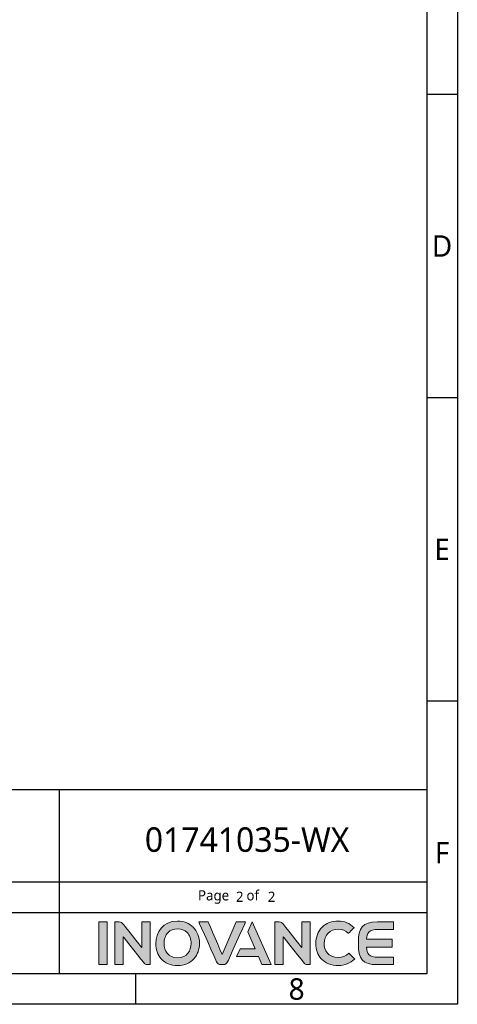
# Model space of a CAD drawing. Header units: millimetres. Extents: x 5828 to 6704, y 123 to 421.
# Tile 121 of 145: x 6632 to 6704, y 124 to 284. Entities that reach past the tile are written whole.
import ezdxf
from ezdxf.enums import TextEntityAlignment as Align

# ---------------------------------------------------------------- set-up
doc = ezdxf.new("R2010")
doc.units = ezdxf.units.MM
doc.layers.add('logo-蓝色', color=7, linetype='Continuous', true_color=0x008ccf)
doc.layers.add('多重引线', color=7, linetype='Continuous')
doc.layers.add('模板', color=7, linetype='Continuous')
doc.styles.add('微软雅黑', font='msyh.ttc', dxfattribs={"height": 1.5})

# ---------------------------------------------------------------- blocks, each defined once
blk = doc.blocks.new('图纸页')
at = {"layer": 'logo-蓝色'}
h = blk.add_hatch(color=256, dxfattribs=at)
h.dxf.hatch_style = 1
edge = h.paths.add_edge_path()
edge.add_spline(control_points=[(6645.09, 130.11), (6645.09, 130.11), (6646.46, 130.11), (6646.46, 130.11), (6646.46, 130.11), (6646.46, 130.11), (6646.46, 137.06), (6646.46, 137.06), (6646.46, 137.06), (6646.46, 137.06), (6645.09, 137.06), (6645.09, 137.06), (6645.09, 137.06), (6645.09, 137.06), (6645.09, 130.11), (6645.09, 130.11)], knot_values=[0, 0, 0, 0, 0.25, 0.25, 0.25, 0.25, 0.5, 0.5, 0.5, 0.5, 0.75, 0.75, 0.75, 0.75, 1, 1, 1, 1], degree=3, periodic=1)
h = blk.add_hatch(color=256, dxfattribs=at)
h.dxf.hatch_style = 1
edge = h.paths.add_edge_path()
edge.add_spline(control_points=[(6652.11, 137.07), (6652.11, 137.07), (6652.11, 132.88), (6652.11, 132.88), (6652.11, 132.88), (6652.11, 132.88), (6649.04, 136.76), (6649.04, 136.76), (6649.04, 136.76), (6648.9, 136.94), (6648.69, 137.06), (6648.44, 137.06), (6648.44, 137.06), (6648.44, 137.06), (6647.69, 137.06), (6647.69, 137.06), (6647.69, 137.06), (6647.69, 137.06), (6647.69, 130.1), (6647.69, 130.1), (6647.69, 130.1), (6647.69, 130.1), (6649.07, 130.1), (6649.07, 130.1), (6649.07, 130.1), (6649.07, 130.1), (6649.07, 134.65), (6649.07, 134.65), (6649.07, 134.65), (6649.07, 134.65), (6652.52, 130.31), (6652.52, 130.31), (6652.52, 130.31), (6652.62, 130.18), (6652.77, 130.1), (6652.95, 130.1), (6652.95, 130.1), (6652.95, 130.1), (6653.49, 130.1), (6653.49, 130.1), (6653.49, 130.1), (6653.49, 130.1), (6653.49, 137.07), (6653.49, 137.07), (6653.49, 137.07), (6653.49, 137.07), (6652.11, 137.07), (6652.11, 137.07)], knot_values=[0, 0, 0, 0, 0.083333, 0.083333, 0.083333, 0.083333, 0.166667, 0.166667, 0.166667, 0.166667, 0.25, 0.25, 0.25, 0.25, 0.333333, 0.333333, 0.333333, 0.333333, 0.416667, 0.416667, 0.416667, 0.416667, 0.5, 0.5, 0.5, 0.5, 0.583333, 0.583333, 0.583333, 0.583333, 0.666667, 0.666667, 0.666667, 0.666667, 0.75, 0.75, 0.75, 0.75, 0.833333, 0.833333, 0.833333, 0.833333, 0.916667, 0.916667, 0.916667, 0.916667, 1, 1, 1, 1], degree=3, periodic=1)
h = blk.add_hatch(color=256, dxfattribs=at)
h.dxf.hatch_style = 1
edge = h.paths.add_edge_path(flags=16)
edge.add_spline(control_points=[(6656.4, 135.34), (6656.79, 135.74), (6657.32, 135.94), (6657.96, 135.94), (6657.96, 135.94), (6658.6, 135.94), (6659.12, 135.74), (6659.51, 135.35), (6659.51, 135.35), (6659.94, 134.91), (6660.18, 134.25), (6660.17, 133.54), (6660.17, 133.54), (6660.15, 132.42), (6659.56, 131.23), (6657.96, 131.23), (6657.96, 131.23), (6656.38, 131.23), (6655.78, 132.42), (6655.75, 133.53), (6655.75, 133.53), (6655.73, 134.23), (6655.97, 134.89), (6656.4, 135.34)], knot_values=[0, 0, 0, 0, 0.166667, 0.166667, 0.166667, 0.166667, 0.333333, 0.333333, 0.333333, 0.333333, 0.5, 0.5, 0.5, 0.5, 0.666667, 0.666667, 0.666667, 0.666667, 0.833333, 0.833333, 0.833333, 0.833333, 1, 1, 1, 1], degree=3, periodic=0)
edge = h.paths.add_edge_path()
edge.add_spline(control_points=[(6657.96, 137.21), (6655.5, 137.21), (6654.39, 135.31), (6654.39, 133.54), (6654.39, 133.54), (6654.39, 132.58), (6654.7, 131.71), (6655.26, 131.07), (6655.26, 131.07), (6655.9, 130.34), (6656.83, 129.96), (6657.96, 129.96), (6657.96, 129.96), (6659.09, 129.96), (6660.02, 130.35), (6660.66, 131.08), (6660.66, 131.08), (6661.21, 131.72), (6661.52, 132.6), (6661.53, 133.55), (6661.53, 133.55), (6661.54, 134.58), (6661.17, 135.55), (6660.51, 136.22), (6660.51, 136.22), (6659.87, 136.87), (6658.99, 137.21), (6657.96, 137.21)], knot_values=[0, 0, 0, 0, 0.142857, 0.142857, 0.142857, 0.142857, 0.285714, 0.285714, 0.285714, 0.285714, 0.428571, 0.428571, 0.428571, 0.428571, 0.571429, 0.571429, 0.571429, 0.571429, 0.714286, 0.714286, 0.714286, 0.714286, 0.857143, 0.857143, 0.857143, 0.857143, 1, 1, 1, 1], degree=3, periodic=0)
h = blk.add_hatch(color=256, dxfattribs=at)
h.dxf.hatch_style = 1
edge = h.paths.add_edge_path()
edge.add_spline(control_points=[(6667.51, 137.06), (6667.51, 137.06), (6665.24, 131.74), (6665.24, 131.74), (6665.24, 131.74), (6665.24, 131.74), (6662.96, 137.06), (6662.96, 137.06), (6662.96, 137.06), (6662.96, 137.06), (6661.41, 137.06), (6661.41, 137.06), (6661.41, 137.06), (6661.41, 137.06), (6664.34, 130.55), (6664.34, 130.55), (6664.34, 130.55), (6664.45, 130.29), (6664.71, 130.11), (6665.02, 130.11), (6665.02, 130.11), (6665.02, 130.11), (6665.02, 130.11), (6665.02, 130.11), (6665.02, 130.11), (6665.02, 130.11), (6665.45, 130.11), (6665.45, 130.11), (6665.45, 130.11), (6665.45, 130.11), (6665.45, 130.11), (6665.45, 130.11), (6665.45, 130.11), (6665.76, 130.11), (6666.02, 130.29), (6666.14, 130.55), (6666.14, 130.55), (6666.14, 130.55), (6669.06, 137.06), (6669.06, 137.06), (6669.06, 137.06), (6669.06, 137.06), (6667.51, 137.06), (6667.51, 137.06)], knot_values=[0, 0, 0, 0, 0.090909, 0.090909, 0.090909, 0.090909, 0.181818, 0.181818, 0.181818, 0.181818, 0.272727, 0.272727, 0.272727, 0.272727, 0.363636, 0.363636, 0.363636, 0.363636, 0.454545, 0.454545, 0.454545, 0.454545, 0.545455, 0.545455, 0.545455, 0.545455, 0.636364, 0.636364, 0.636364, 0.636364, 0.727273, 0.727273, 0.727273, 0.727273, 0.818182, 0.818182, 0.818182, 0.818182, 0.909091, 0.909091, 0.909091, 0.909091, 1, 1, 1, 1], degree=3, periodic=1)
h = blk.add_hatch(color=256, dxfattribs=at)
h.dxf.hatch_style = 1
edge = h.paths.add_edge_path()
edge.add_spline(control_points=[(6670.13, 137.06), (6670.13, 137.06), (6669.41, 135.45), (6669.41, 135.45), (6669.41, 135.45), (6669.41, 135.45), (6670.61, 132.7), (6670.61, 132.7), (6670.61, 132.7), (6670.61, 132.7), (6668.17, 132.7), (6668.17, 132.7), (6668.17, 132.7), (6668.17, 132.7), (6667.59, 131.4), (6667.59, 131.4), (6667.59, 131.4), (6667.59, 131.4), (6671.16, 131.4), (6671.16, 131.4), (6671.16, 131.4), (6671.16, 131.4), (6671.74, 130.11), (6671.74, 130.11), (6671.74, 130.11), (6671.74, 130.11), (6673.25, 130.11), (6673.25, 130.11), (6673.25, 130.11), (6673.25, 130.11), (6670.13, 137.06), (6670.13, 137.06)], knot_values=[0, 0, 0, 0, 0.125, 0.125, 0.125, 0.125, 0.25, 0.25, 0.25, 0.25, 0.375, 0.375, 0.375, 0.375, 0.5, 0.5, 0.5, 0.5, 0.625, 0.625, 0.625, 0.625, 0.75, 0.75, 0.75, 0.75, 0.875, 0.875, 0.875, 0.875, 1, 1, 1, 1], degree=3, periodic=1)
h = blk.add_hatch(color=256, dxfattribs=at)
h.dxf.hatch_style = 1
edge = h.paths.add_edge_path()
edge.add_spline(control_points=[(6678.25, 137.07), (6678.25, 137.07), (6678.25, 132.88), (6678.25, 132.88), (6678.25, 132.88), (6678.25, 132.88), (6675.18, 136.76), (6675.18, 136.76), (6675.18, 136.76), (6675.04, 136.94), (6674.82, 137.06), (6674.58, 137.06), (6674.58, 137.06), (6674.58, 137.06), (6673.83, 137.06), (6673.83, 137.06), (6673.83, 137.06), (6673.83, 137.06), (6673.83, 130.1), (6673.83, 130.1), (6673.83, 130.1), (6673.83, 130.1), (6675.21, 130.1), (6675.21, 130.1), (6675.21, 130.1), (6675.21, 130.1), (6675.21, 134.65), (6675.21, 134.65), (6675.21, 134.65), (6675.21, 134.65), (6678.66, 130.31), (6678.66, 130.31), (6678.66, 130.31), (6678.76, 130.18), (6678.91, 130.1), (6679.09, 130.1), (6679.09, 130.1), (6679.09, 130.1), (6679.63, 130.1), (6679.63, 130.1), (6679.63, 130.1), (6679.63, 130.1), (6679.63, 137.07), (6679.63, 137.07), (6679.63, 137.07), (6679.63, 137.07), (6678.25, 137.07), (6678.25, 137.07)], knot_values=[0, 0, 0, 0, 0.083333, 0.083333, 0.083333, 0.083333, 0.166667, 0.166667, 0.166667, 0.166667, 0.25, 0.25, 0.25, 0.25, 0.333333, 0.333333, 0.333333, 0.333333, 0.416667, 0.416667, 0.416667, 0.416667, 0.5, 0.5, 0.5, 0.5, 0.583333, 0.583333, 0.583333, 0.583333, 0.666667, 0.666667, 0.666667, 0.666667, 0.75, 0.75, 0.75, 0.75, 0.833333, 0.833333, 0.833333, 0.833333, 0.916667, 0.916667, 0.916667, 0.916667, 1, 1, 1, 1], degree=3, periodic=1)
h = blk.add_hatch(color=256, dxfattribs=at)
h.dxf.hatch_style = 1
edge = h.paths.add_edge_path()
edge.add_spline(control_points=[(6685.92, 131.95), (6685.49, 131.52), (6684.84, 131.26), (6684.22, 131.26), (6684.22, 131.26), (6682.52, 131.26), (6681.9, 132.44), (6681.9, 133.55), (6681.9, 133.55), (6681.89, 134.21), (6682.13, 134.83), (6682.55, 135.26), (6682.55, 135.26), (6682.96, 135.67), (6683.54, 135.89), (6684.22, 135.89), (6684.22, 135.89), (6684.85, 135.89), (6685.43, 135.66), (6685.85, 135.25), (6685.85, 135.25), (6685.85, 135.25), (6685.88, 135.22), (6685.88, 135.22), (6685.88, 135.22), (6685.88, 135.22), (6686.8, 136.12), (6686.8, 136.12), (6686.8, 136.12), (6686.8, 136.12), (6686.77, 136.15), (6686.77, 136.15), (6686.77, 136.15), (6686.07, 136.84), (6685.18, 137.21), (6684.22, 137.21), (6684.22, 137.21), (6683.14, 137.21), (6682.22, 136.86), (6681.56, 136.2), (6681.56, 136.2), (6680.9, 135.53), (6680.53, 134.57), (6680.53, 133.54), (6680.53, 133.54), (6680.54, 132.58), (6680.85, 131.7), (6681.41, 131.07), (6681.41, 131.07), (6682.06, 130.34), (6683.03, 129.96), (6684.22, 129.96), (6684.22, 129.96), (6685.26, 129.96), (6686.17, 130.32), (6686.86, 130.99), (6686.86, 130.99), (6686.86, 130.99), (6686.89, 131.02), (6686.89, 131.02), (6686.89, 131.02), (6686.89, 131.02), (6685.95, 131.98), (6685.95, 131.98), (6685.95, 131.98), (6685.95, 131.98), (6685.92, 131.95), (6685.92, 131.95)], knot_values=[0, 0, 0, 0, 0.058824, 0.058824, 0.058824, 0.058824, 0.117647, 0.117647, 0.117647, 0.117647, 0.176471, 0.176471, 0.176471, 0.176471, 0.235294, 0.235294, 0.235294, 0.235294, 0.294118, 0.294118, 0.294118, 0.294118, 0.352941, 0.352941, 0.352941, 0.352941, 0.411765, 0.411765, 0.411765, 0.411765, 0.470588, 0.470588, 0.470588, 0.470588, 0.529412, 0.529412, 0.529412, 0.529412, 0.588235, 0.588235, 0.588235, 0.588235, 0.647059, 0.647059, 0.647059, 0.647059, 0.705882, 0.705882, 0.705882, 0.705882, 0.764706, 0.764706, 0.764706, 0.764706, 0.823529, 0.823529, 0.823529, 0.823529, 0.882353, 0.882353, 0.882353, 0.882353, 0.941176, 0.941176, 0.941176, 0.941176, 1, 1, 1, 1], degree=3, periodic=0)
h = blk.add_hatch(color=256, dxfattribs=at)
h.dxf.hatch_style = 1
edge = h.paths.add_edge_path()
edge.add_spline(control_points=[(6690.62, 135.85), (6690.62, 135.85), (6693.22, 135.85), (6693.22, 135.85), (6693.22, 135.85), (6693.22, 135.85), (6693.22, 137.06), (6693.22, 137.06), (6693.22, 137.06), (6693.22, 137.06), (6690.59, 137.06), (6690.59, 137.06), (6690.59, 137.06), (6688.16, 137.06), (6687.49, 136.14), (6687.49, 133.67), (6687.49, 133.67), (6687.49, 133.67), (6687.49, 133.59), (6687.49, 133.59), (6687.49, 133.59), (6687.49, 133.59), (6687.49, 133.58), (6687.49, 133.58), (6687.49, 133.58), (6687.49, 133.58), (6687.49, 133.58), (6687.49, 133.58), (6687.49, 133.58), (6687.49, 133.58), (6687.49, 133.58), (6687.49, 133.58), (6687.49, 133.58), (6687.49, 133.58), (6687.49, 133.49), (6687.49, 133.49), (6687.49, 133.49), (6687.49, 131.03), (6688.16, 130.1), (6690.59, 130.1), (6690.59, 130.1), (6690.59, 130.1), (6693.22, 130.1), (6693.22, 130.1), (6693.22, 130.1), (6693.22, 130.1), (6693.22, 131.31), (6693.22, 131.31), (6693.22, 131.31), (6693.22, 131.31), (6690.62, 131.31), (6690.62, 131.31), (6690.62, 131.31), (6689.98, 131.31), (6689.49, 131.43), (6689.2, 131.77), (6689.2, 131.77), (6688.97, 132.03), (6688.86, 132.45), (6688.83, 132.93), (6688.83, 132.93), (6688.83, 132.93), (6692.99, 132.93), (6692.99, 132.93), (6692.99, 132.93), (6692.99, 132.93), (6692.99, 133.58), (6692.99, 133.58), (6692.99, 133.58), (6692.99, 133.58), (6692.99, 134.23), (6692.99, 134.23), (6692.99, 134.23), (6692.99, 134.23), (6688.83, 134.23), (6688.83, 134.23), (6688.83, 134.23), (6688.86, 134.71), (6688.97, 135.13), (6689.2, 135.4), (6689.2, 135.4), (6689.49, 135.73), (6689.98, 135.85), (6690.62, 135.85)], knot_values=[0, 0, 0, 0, 0.047619, 0.047619, 0.047619, 0.047619, 0.095238, 0.095238, 0.095238, 0.095238, 0.142857, 0.142857, 0.142857, 0.142857, 0.190476, 0.190476, 0.190476, 0.190476, 0.238095, 0.238095, 0.238095, 0.238095, 0.285714, 0.285714, 0.285714, 0.285714, 0.333333, 0.333333, 0.333333, 0.333333, 0.380952, 0.380952, 0.380952, 0.380952, 0.428571, 0.428571, 0.428571, 0.428571, 0.47619, 0.47619, 0.47619, 0.47619, 0.52381, 0.52381, 0.52381, 0.52381, 0.571429, 0.571429, 0.571429, 0.571429, 0.619048, 0.619048, 0.619048, 0.619048, 0.666667, 0.666667, 0.666667, 0.666667, 0.714286, 0.714286, 0.714286, 0.714286, 0.761905, 0.761905, 0.761905, 0.761905, 0.809524, 0.809524, 0.809524, 0.809524, 0.857143, 0.857143, 0.857143, 0.857143, 0.904762, 0.904762, 0.904762, 0.904762, 0.952381, 0.952381, 0.952381, 0.952381, 1, 1, 1, 1], degree=3, periodic=0)
at = {"layer": 'logo-蓝色', "lineweight": 9}
for points, knots in [([(6646.46, 137.06), (6646.46, 137.06), (6646.46, 137.06), (6645.09, 137.06), (6645.09, 137.06)], [0.5, 0.5, 0.5, 0.5, 0.5, 0.75, 0.75, 0.75, 0.75]), ([(6645.09, 137.06), (6645.09, 137.06), (6645.09, 137.06), (6645.09, 130.11), (6645.09, 130.11)], [0.75, 0.75, 0.75, 0.75, 0.75, 1, 1, 1, 1]), ([(6646.46, 130.11), (6646.46, 130.11), (6646.46, 130.11), (6646.46, 137.06), (6646.46, 137.06)], [0.25, 0.25, 0.25, 0.25, 0.25, 0.5, 0.5, 0.5, 0.5]), ([(6648.44, 137.06), (6648.44, 137.06), (6648.44, 137.06), (6647.69, 137.06), (6647.69, 137.06)], [0.25, 0.25, 0.25, 0.25, 0.25000001, 0.33333333, 0.33333333, 0.33333333, 0.33333333]), ([(6647.69, 137.06), (6647.69, 137.06), (6647.69, 137.06), (6647.69, 130.1), (6647.69, 130.1)], [0.33333333, 0.33333333, 0.33333333, 0.33333333, 0.33333334, 0.41666667, 0.41666667, 0.41666667, 0.41666667]), ([(6649.04, 136.76), (6649.04, 136.76), (6648.9, 136.94), (6648.69, 137.06), (6648.44, 137.06)], [0.16666667, 0.16666667, 0.16666667, 0.16666667, 0.16666668, 0.25, 0.25, 0.25, 0.25]), ([(6652.11, 132.88), (6652.11, 132.88), (6652.11, 132.88), (6649.04, 136.76), (6649.04, 136.76)], [0.08333333, 0.08333333, 0.08333333, 0.08333333, 0.08333334, 0.16666667, 0.16666667, 0.16666667, 0.16666667]), ([(6653.49, 137.07), (6653.49, 137.07), (6653.49, 137.07), (6652.11, 137.07), (6652.11, 137.07)], [0.91666667, 0.91666667, 0.91666667, 0.91666667, 0.91666668, 1, 1, 1, 1]), ([(6653.49, 130.1), (6653.49, 130.1), (6653.49, 130.1), (6653.49, 137.07), (6653.49, 137.07)], [0.83333333, 0.83333333, 0.83333333, 0.83333333, 0.83333334, 0.91666667, 0.91666667, 0.91666667, 0.91666667]), ([(6660.51, 136.22), (6660.51, 136.22), (6659.87, 136.87), (6658.99, 137.21), (6657.96, 137.21)], [0.8571429, 0.8571429, 0.8571429, 0.8571429, 0.8571429, 1, 1, 1, 1]), ([(6662.96, 137.06), (6662.96, 137.06), (6662.96, 137.06), (6661.41, 137.06), (6661.41, 137.06)], [0.18181818, 0.18181818, 0.18181818, 0.18181818, 0.18181819, 0.27272727, 0.27272727, 0.27272727, 0.27272727]), ([(6661.41, 137.06), (6661.41, 137.06), (6661.41, 137.06), (6664.34, 130.55), (6664.34, 130.55)], [0.27272727, 0.27272727, 0.27272727, 0.27272727, 0.27272728, 0.36363636, 0.36363636, 0.36363636, 0.36363636]), ([(6665.24, 131.74), (6665.24, 131.74), (6665.24, 131.74), (6662.96, 137.06), (6662.96, 137.06)], [0.09090909, 0.09090909, 0.09090909, 0.09090909, 0.0909091, 0.18181818, 0.18181818, 0.18181818, 0.18181818]), ([(6666.14, 130.55), (6666.14, 130.55), (6666.14, 130.55), (6669.06, 137.06), (6669.06, 137.06)], [0.81818182, 0.81818182, 0.81818182, 0.81818182, 0.81818183, 0.90909091, 0.90909091, 0.90909091, 0.90909091]), ([(6669.06, 137.06), (6669.06, 137.06), (6669.06, 137.06), (6667.51, 137.06), (6667.51, 137.06)], [0.90909091, 0.90909091, 0.90909091, 0.90909091, 0.90909092, 1, 1, 1, 1]), ([(6673.25, 130.11), (6673.25, 130.11), (6673.25, 130.11), (6670.13, 137.06), (6670.13, 137.06)], [0.875, 0.875, 0.875, 0.875, 0.875, 1, 1, 1, 1]), ([(6674.58, 137.06), (6674.58, 137.06), (6674.58, 137.06), (6673.83, 137.06), (6673.83, 137.06)], [0.25, 0.25, 0.25, 0.25, 0.25000001, 0.33333333, 0.33333333, 0.33333333, 0.33333333]), ([(6673.83, 137.06), (6673.83, 137.06), (6673.83, 137.06), (6673.83, 130.1), (6673.83, 130.1)], [0.33333333, 0.33333333, 0.33333333, 0.33333333, 0.33333334, 0.41666667, 0.41666667, 0.41666667, 0.41666667]), ([(6675.18, 136.76), (6675.18, 136.76), (6675.04, 136.94), (6674.82, 137.06), (6674.58, 137.06)], [0.16666667, 0.16666667, 0.16666667, 0.16666667, 0.16666668, 0.25, 0.25, 0.25, 0.25]), ([(6678.25, 132.88), (6678.25, 132.88), (6678.25, 132.88), (6675.18, 136.76), (6675.18, 136.76)], [0.08333333, 0.08333333, 0.08333333, 0.08333333, 0.08333334, 0.16666667, 0.16666667, 0.16666667, 0.16666667]), ([(6679.63, 137.07), (6679.63, 137.07), (6679.63, 137.07), (6678.25, 137.07), (6678.25, 137.07)], [0.91666667, 0.91666667, 0.91666667, 0.91666667, 0.91666668, 1, 1, 1, 1]), ([(6679.63, 130.1), (6679.63, 130.1), (6679.63, 130.1), (6679.63, 137.07), (6679.63, 137.07)], [0.83333333, 0.83333333, 0.83333333, 0.83333333, 0.83333334, 0.91666667, 0.91666667, 0.91666667, 0.91666667]), ([(6686.77, 136.15), (6686.77, 136.15), (6686.07, 136.84), (6685.18, 137.21), (6684.22, 137.21), (6684.22, 137.21), (6683.14, 137.21), (6682.22, 136.86), (6681.56, 136.2)], [0.4705882, 0.4705882, 0.4705882, 0.4705882, 0.4705882, 0.5294118, 0.5294118, 0.5294118, 0.5294118, 0.5882353, 0.5882353, 0.5882353, 0.5882353]), ([(6690.59, 137.06), (6690.59, 137.06), (6688.16, 137.06), (6687.49, 136.14), (6687.49, 133.67)], [0.14285714, 0.14285714, 0.14285714, 0.14285714, 0.14285715, 0.19047619, 0.19047619, 0.19047619, 0.19047619]), ([(6693.22, 137.06), (6693.22, 137.06), (6693.22, 137.06), (6690.59, 137.06), (6690.59, 137.06)], [0.0952381, 0.0952381, 0.0952381, 0.0952381, 0.09523811, 0.14285714, 0.14285714, 0.14285714, 0.14285714]), ([(6693.22, 135.85), (6693.22, 135.85), (6693.22, 135.85), (6693.22, 137.06), (6693.22, 137.06)], [0.04761905, 0.04761905, 0.04761905, 0.04761905, 0.04761906, 0.0952381, 0.0952381, 0.0952381, 0.0952381]), ([(6655.75, 133.53), (6655.75, 133.53), (6655.73, 134.23), (6655.97, 134.89), (6656.4, 135.34)], [0.8333333, 0.8333333, 0.8333333, 0.8333333, 0.8333333, 1, 1, 1, 1]), ([(6657.96, 135.94), (6657.96, 135.94), (6658.6, 135.94), (6659.12, 135.74), (6659.51, 135.35)], [0.1666667, 0.1666667, 0.1666667, 0.1666667, 0.1666667, 0.3333333, 0.3333333, 0.3333333, 0.3333333]), ([(6659.51, 135.35), (6659.51, 135.35), (6659.94, 134.91), (6660.18, 134.25), (6660.17, 133.54)], [0.3333333, 0.3333333, 0.3333333, 0.3333333, 0.3333333, 0.5, 0.5, 0.5, 0.5]), ([(6661.53, 133.55), (6661.53, 133.55), (6661.54, 134.58), (6661.17, 135.55), (6660.51, 136.22)], [0.7142857, 0.7142857, 0.7142857, 0.7142857, 0.7142857, 0.8571429, 0.8571429, 0.8571429, 0.8571429]), ([(6669.41, 135.45), (6669.41, 135.45), (6669.41, 135.45), (6670.61, 132.7), (6670.61, 132.7)], [0.125, 0.125, 0.125, 0.125, 0.125, 0.25, 0.25, 0.25, 0.25]), ([(6681.56, 136.2), (6681.56, 136.2), (6680.9, 135.53), (6680.53, 134.57), (6680.53, 133.54)], [0.58823529, 0.58823529, 0.58823529, 0.58823529, 0.5882353, 0.64705882, 0.64705882, 0.64705882, 0.64705882]), ([(6681.9, 133.55), (6681.9, 133.55), (6681.89, 134.21), (6682.13, 134.83), (6682.55, 135.26)], [0.11764706, 0.11764706, 0.11764706, 0.11764706, 0.11764707, 0.17647059, 0.17647059, 0.17647059, 0.17647059]), ([(6682.55, 135.26), (6682.55, 135.26), (6682.96, 135.67), (6683.54, 135.89), (6684.22, 135.89)], [0.17647059, 0.17647059, 0.17647059, 0.17647059, 0.1764706, 0.23529412, 0.23529412, 0.23529412, 0.23529412]), ([(6684.22, 135.89), (6684.22, 135.89), (6684.85, 135.89), (6685.43, 135.66), (6685.85, 135.25)], [0.23529412, 0.23529412, 0.23529412, 0.23529412, 0.23529413, 0.29411765, 0.29411765, 0.29411765, 0.29411765]), ([(6685.85, 135.25), (6685.85, 135.25), (6685.85, 135.25), (6685.88, 135.22), (6685.88, 135.22)], [0.29411765, 0.29411765, 0.29411765, 0.29411765, 0.29411766, 0.35294118, 0.35294118, 0.35294118, 0.35294118]), ([(6685.88, 135.22), (6685.88, 135.22), (6685.88, 135.22), (6686.8, 136.12), (6686.8, 136.12)], [0.35294118, 0.35294118, 0.35294118, 0.35294118, 0.35294119, 0.41176471, 0.41176471, 0.41176471, 0.41176471]), ([(6686.8, 136.12), (6686.8, 136.12), (6686.8, 136.12), (6686.77, 136.15), (6686.77, 136.15)], [0.41176471, 0.41176471, 0.41176471, 0.41176471, 0.41176472, 0.47058824, 0.47058824, 0.47058824, 0.47058824]), ([(6688.83, 134.23), (6688.83, 134.23), (6688.86, 134.71), (6688.97, 135.13), (6689.2, 135.4)], [0.9047619, 0.9047619, 0.9047619, 0.9047619, 0.90476191, 0.95238095, 0.95238095, 0.95238095, 0.95238095]), ([(6689.2, 135.4), (6689.2, 135.4), (6689.49, 135.73), (6689.98, 135.85), (6690.62, 135.85)], [0.95238095, 0.95238095, 0.95238095, 0.95238095, 0.95238096, 1, 1, 1, 1]), ([(6649.07, 130.1), (6649.07, 130.1), (6649.07, 130.1), (6649.07, 134.65), (6649.07, 134.65)], [0.5, 0.5, 0.5, 0.5, 0.50000001, 0.58333333, 0.58333333, 0.58333333, 0.58333333]), ([(6649.07, 134.65), (6649.07, 134.65), (6649.07, 134.65), (6652.52, 130.31), (6652.52, 130.31)], [0.58333333, 0.58333333, 0.58333333, 0.58333333, 0.58333334, 0.66666667, 0.66666667, 0.66666667, 0.66666667]), ([(6654.39, 133.54), (6654.39, 133.54), (6654.39, 132.58), (6654.7, 131.71), (6655.26, 131.07)], [0.1428571, 0.1428571, 0.1428571, 0.1428571, 0.1428572, 0.2857143, 0.2857143, 0.2857143, 0.2857143]), ([(6660.17, 133.54), (6660.17, 133.54), (6660.15, 132.42), (6659.56, 131.23), (6657.96, 131.23), (6657.96, 131.23), (6656.38, 131.23), (6655.78, 132.42), (6655.75, 133.53)], [0.5, 0.5, 0.5, 0.5, 0.5, 0.6666667, 0.6666667, 0.6666667, 0.6666667, 0.8333333, 0.8333333, 0.8333333, 0.8333333]), ([(6660.66, 131.08), (6660.66, 131.08), (6661.21, 131.72), (6661.52, 132.6), (6661.53, 133.55)], [0.5714286, 0.5714286, 0.5714286, 0.5714286, 0.5714286, 0.7142857, 0.7142857, 0.7142857, 0.7142857]), ([(6675.21, 130.1), (6675.21, 130.1), (6675.21, 130.1), (6675.21, 134.65), (6675.21, 134.65)], [0.5, 0.5, 0.5, 0.5, 0.50000001, 0.58333333, 0.58333333, 0.58333333, 0.58333333]), ([(6675.21, 134.65), (6675.21, 134.65), (6675.21, 134.65), (6678.66, 130.31), (6678.66, 130.31)], [0.58333333, 0.58333333, 0.58333333, 0.58333333, 0.58333334, 0.66666667, 0.66666667, 0.66666667, 0.66666667]), ([(6680.53, 133.54), (6680.53, 133.54), (6680.54, 132.58), (6680.85, 131.7), (6681.41, 131.07)], [0.64705882, 0.64705882, 0.64705882, 0.64705882, 0.64705883, 0.70588235, 0.70588235, 0.70588235, 0.70588235]), ([(6685.92, 131.95), (6685.49, 131.52), (6684.84, 131.26), (6684.22, 131.26), (6684.22, 131.26), (6682.52, 131.26), (6681.9, 132.44), (6681.9, 133.55)], [0, 0, 0, 0, 0.0588235, 0.0588235, 0.0588235, 0.0588235, 0.1176471, 0.1176471, 0.1176471, 0.1176471]), ([(6687.49, 133.67), (6687.49, 133.67), (6687.49, 133.67), (6687.49, 133.59), (6687.49, 133.59)], [0.19047619, 0.19047619, 0.19047619, 0.19047619, 0.1904762, 0.23809524, 0.23809524, 0.23809524, 0.23809524]), ([(6687.49, 133.59), (6687.49, 133.59), (6687.49, 133.59), (6687.49, 133.58), (6687.49, 133.58)], [0.23809524, 0.23809524, 0.23809524, 0.23809524, 0.23809525, 0.28571429, 0.28571429, 0.28571429, 0.28571429]), ([(6687.49, 133.58), (6687.49, 133.58), (6687.49, 133.58), (6687.49, 133.58), (6687.49, 133.58)], [0.28571429, 0.28571429, 0.28571429, 0.28571429, 0.2857143, 0.33333333, 0.33333333, 0.33333333, 0.33333333]), ([(6687.49, 133.58), (6687.49, 133.58), (6687.49, 133.58), (6687.49, 133.58), (6687.49, 133.58)], [0.33333333, 0.33333333, 0.33333333, 0.33333333, 0.33333334, 0.38095238, 0.38095238, 0.38095238, 0.38095238]), ([(6687.49, 133.58), (6687.49, 133.58), (6687.49, 133.58), (6687.49, 133.49), (6687.49, 133.49)], [0.38095238, 0.38095238, 0.38095238, 0.38095238, 0.38095239, 0.42857143, 0.42857143, 0.42857143, 0.42857143]), ([(6687.49, 133.49), (6687.49, 133.49), (6687.49, 131.03), (6688.16, 130.1), (6690.59, 130.1)], [0.42857143, 0.42857143, 0.42857143, 0.42857143, 0.42857144, 0.47619048, 0.47619048, 0.47619048, 0.47619048]), ([(6692.99, 134.23), (6692.99, 134.23), (6692.99, 134.23), (6688.83, 134.23), (6688.83, 134.23)], [0.85714286, 0.85714286, 0.85714286, 0.85714286, 0.85714287, 0.9047619, 0.9047619, 0.9047619, 0.9047619]), ([(6692.99, 133.58), (6692.99, 133.58), (6692.99, 133.58), (6692.99, 134.23), (6692.99, 134.23)], [0.80952381, 0.80952381, 0.80952381, 0.80952381, 0.80952382, 0.85714286, 0.85714286, 0.85714286, 0.85714286]), ([(6692.99, 132.93), (6692.99, 132.93), (6692.99, 132.93), (6692.99, 133.58), (6692.99, 133.58)], [0.76190476, 0.76190476, 0.76190476, 0.76190476, 0.76190477, 0.80952381, 0.80952381, 0.80952381, 0.80952381]), ([(6668.17, 132.7), (6668.17, 132.7), (6668.17, 132.7), (6667.59, 131.4), (6667.59, 131.4)], [0.375, 0.375, 0.375, 0.375, 0.375, 0.5, 0.5, 0.5, 0.5]), ([(6670.61, 132.7), (6670.61, 132.7), (6670.61, 132.7), (6668.17, 132.7), (6668.17, 132.7)], [0.25, 0.25, 0.25, 0.25, 0.25, 0.375, 0.375, 0.375, 0.375]), ([(6685.95, 131.98), (6685.95, 131.98), (6685.95, 131.98), (6685.92, 131.95), (6685.92, 131.95)], [0.94117647, 0.94117647, 0.94117647, 0.94117647, 0.94117648, 1, 1, 1, 1]), ([(6686.89, 131.02), (6686.89, 131.02), (6686.89, 131.02), (6685.95, 131.98), (6685.95, 131.98)], [0.88235294, 0.88235294, 0.88235294, 0.88235294, 0.88235295, 0.94117647, 0.94117647, 0.94117647, 0.94117647]), ([(6689.2, 131.77), (6689.2, 131.77), (6688.97, 132.03), (6688.86, 132.45), (6688.83, 132.93)], [0.66666667, 0.66666667, 0.66666667, 0.66666667, 0.66666668, 0.71428571, 0.71428571, 0.71428571, 0.71428571]), ([(6688.83, 132.93), (6688.83, 132.93), (6688.83, 132.93), (6692.99, 132.93), (6692.99, 132.93)], [0.71428571, 0.71428571, 0.71428571, 0.71428571, 0.71428572, 0.76190476, 0.76190476, 0.76190476, 0.76190476]), ([(6652.52, 130.31), (6652.52, 130.31), (6652.62, 130.18), (6652.77, 130.1), (6652.95, 130.1)], [0.66666667, 0.66666667, 0.66666667, 0.66666667, 0.66666668, 0.75, 0.75, 0.75, 0.75]), ([(6655.26, 131.07), (6655.26, 131.07), (6655.9, 130.34), (6656.83, 129.96), (6657.96, 129.96)], [0.2857143, 0.2857143, 0.2857143, 0.2857143, 0.2857143, 0.4285714, 0.4285714, 0.4285714, 0.4285714]), ([(6657.96, 129.96), (6657.96, 129.96), (6659.09, 129.96), (6660.02, 130.35), (6660.66, 131.08)], [0.4285714, 0.4285714, 0.4285714, 0.4285714, 0.4285714, 0.5714286, 0.5714286, 0.5714286, 0.5714286]), ([(6664.34, 130.55), (6664.34, 130.55), (6664.45, 130.29), (6664.71, 130.11), (6665.02, 130.11)], [0.36363636, 0.36363636, 0.36363636, 0.36363636, 0.36363637, 0.45454545, 0.45454545, 0.45454545, 0.45454545]), ([(6665.45, 130.11), (6665.45, 130.11), (6665.76, 130.11), (6666.02, 130.29), (6666.14, 130.55)], [0.72727273, 0.72727273, 0.72727273, 0.72727273, 0.72727274, 0.81818182, 0.81818182, 0.81818182, 0.81818182]), ([(6667.59, 131.4), (6667.59, 131.4), (6667.59, 131.4), (6671.16, 131.4), (6671.16, 131.4)], [0.5, 0.5, 0.5, 0.5, 0.5, 0.625, 0.625, 0.625, 0.625]), ([(6671.16, 131.4), (6671.16, 131.4), (6671.16, 131.4), (6671.74, 130.11), (6671.74, 130.11)], [0.625, 0.625, 0.625, 0.625, 0.625, 0.75, 0.75, 0.75, 0.75]), ([(6678.66, 130.31), (6678.66, 130.31), (6678.76, 130.18), (6678.91, 130.1), (6679.09, 130.1)], [0.66666667, 0.66666667, 0.66666667, 0.66666667, 0.66666668, 0.75, 0.75, 0.75, 0.75]), ([(6681.41, 131.07), (6681.41, 131.07), (6682.06, 130.34), (6683.03, 129.96), (6684.22, 129.96), (6684.22, 129.96), (6685.26, 129.96), (6686.17, 130.32), (6686.86, 130.99)], [0.7058824, 0.7058824, 0.7058824, 0.7058824, 0.7058824, 0.7647059, 0.7647059, 0.7647059, 0.7647059, 0.8235294, 0.8235294, 0.8235294, 0.8235294]), ([(6686.86, 130.99), (6686.86, 130.99), (6686.86, 130.99), (6686.89, 131.02), (6686.89, 131.02)], [0.82352941, 0.82352941, 0.82352941, 0.82352941, 0.82352942, 0.88235294, 0.88235294, 0.88235294, 0.88235294]), ([(6693.22, 131.31), (6693.22, 131.31), (6693.22, 131.31), (6690.62, 131.31), (6690.62, 131.31), (6690.62, 131.31), (6689.98, 131.31), (6689.49, 131.43), (6689.2, 131.77)], [0.57142857, 0.57142857, 0.57142857, 0.57142857, 0.57142858, 0.61904762, 0.61904762, 0.61904762, 0.61904763, 0.66666667, 0.66666667, 0.66666667, 0.66666667]), ([(6693.22, 130.1), (6693.22, 130.1), (6693.22, 130.1), (6693.22, 131.31), (6693.22, 131.31)], [0.52380952, 0.52380952, 0.52380952, 0.52380952, 0.52380953, 0.57142857, 0.57142857, 0.57142857, 0.57142857]), ([(6647.69, 130.1), (6647.69, 130.1), (6647.69, 130.1), (6649.07, 130.1), (6649.07, 130.1)], [0.41666667, 0.41666667, 0.41666667, 0.41666667, 0.41666668, 0.5, 0.5, 0.5, 0.5]), ([(6652.95, 130.1), (6652.95, 130.1), (6652.95, 130.1), (6653.49, 130.1), (6653.49, 130.1)], [0.75, 0.75, 0.75, 0.75, 0.75000001, 0.83333333, 0.83333333, 0.83333333, 0.83333333]), ([(6665.02, 130.11), (6665.02, 130.11), (6665.02, 130.11), (6665.02, 130.11), (6665.02, 130.11)], [0.45454545, 0.45454545, 0.45454545, 0.45454545, 0.45454546, 0.54545455, 0.54545455, 0.54545455, 0.54545455]), ([(6665.02, 130.11), (6665.02, 130.11), (6665.02, 130.11), (6665.45, 130.11), (6665.45, 130.11)], [0.54545455, 0.54545455, 0.54545455, 0.54545455, 0.54545456, 0.63636364, 0.63636364, 0.63636364, 0.63636364]), ([(6665.45, 130.11), (6665.45, 130.11), (6665.45, 130.11), (6665.45, 130.11), (6665.45, 130.11)], [0.63636364, 0.63636364, 0.63636364, 0.63636364, 0.63636365, 0.72727273, 0.72727273, 0.72727273, 0.72727273]), ([(6671.74, 130.11), (6671.74, 130.11), (6671.74, 130.11), (6673.25, 130.11), (6673.25, 130.11)], [0.75, 0.75, 0.75, 0.75, 0.75, 0.875, 0.875, 0.875, 0.875]), ([(6673.83, 130.1), (6673.83, 130.1), (6673.83, 130.1), (6675.21, 130.1), (6675.21, 130.1)], [0.41666667, 0.41666667, 0.41666667, 0.41666667, 0.41666668, 0.5, 0.5, 0.5, 0.5]), ([(6679.09, 130.1), (6679.09, 130.1), (6679.09, 130.1), (6679.63, 130.1), (6679.63, 130.1)], [0.75, 0.75, 0.75, 0.75, 0.75000001, 0.83333333, 0.83333333, 0.83333333, 0.83333333]), ([(6690.59, 130.1), (6690.59, 130.1), (6690.59, 130.1), (6693.22, 130.1), (6693.22, 130.1)], [0.47619048, 0.47619048, 0.47619048, 0.47619048, 0.47619049, 0.52380952, 0.52380952, 0.52380952, 0.52380952])]:
    blk.add_open_spline(points, degree=3, knots=knots, dxfattribs=at)
for points in [[(6652.11, 137.07), (6652.11, 137.07), (6652.11, 132.88), (6652.11, 132.88)], [(6657.96, 137.21), (6655.5, 137.21), (6654.39, 135.31), (6654.39, 133.54)], [(6667.51, 137.06), (6667.51, 137.06), (6665.24, 131.74), (6665.24, 131.74)], [(6670.13, 137.06), (6670.13, 137.06), (6669.41, 135.45), (6669.41, 135.45)], [(6678.25, 137.07), (6678.25, 137.07), (6678.25, 132.88), (6678.25, 132.88)], [(6656.4, 135.34), (6656.79, 135.74), (6657.32, 135.94), (6657.96, 135.94)], [(6690.62, 135.85), (6690.62, 135.85), (6693.22, 135.85), (6693.22, 135.85)], [(6645.09, 130.11), (6645.09, 130.11), (6646.46, 130.11), (6646.46, 130.11)]]:
    blk.add_open_spline(points, degree=3, dxfattribs=at)
at = {"layer": '模板', "color": 2}
for p, q in [((6703.66, 272.12), (6698.66, 272.12)), ((6703.66, 222.62), (6698.66, 222.62)), ((6703.66, 173.12), (6698.66, 173.12)), ((6698.66, 158.62), (6598.66, 158.62)), ((6638.66, 128.62), (6638.66, 158.62)), ((6598.66, 143.62), (6698.66, 143.62)), ((6598.66, 138.62), (6638.66, 138.62)), ((6651.16, 123.62), (6651.16, 128.62))]:
    blk.add_line(p, q, dxfattribs=at)
for points in [[(6283.66, 123.62), (6283.66, 420.62), (6703.66, 420.62), (6703.66, 123.62)], [(6308.66, 128.62), (6308.66, 415.62), (6698.66, 415.62), (6698.66, 128.62)], [(6638.66, 138.62), (6698.66, 138.62), (6698.66, 128.62), (6638.66, 128.62)]]:
    blk.add_lwpolyline(points, close=True, dxfattribs=at)
at = {"layer": '模板', "color": 2, "style": '微软雅黑'}
for s, p in [('D', (6701.16, 247.37)), ('E', (6701.16, 197.87)), ('F', (6701.16, 148.37)), ('8', (6677.41, 126.12))]:
    blk.add_text(s, height=3.5, dxfattribs=at).set_placement(p, align=Align.MIDDLE_CENTER)
blk.add_text('Page     of    ', height=1.6667, dxfattribs=at).set_placement((6667.41, 141.19), align=Align.MIDDLE)
for tag, height, p in [('编号', 4, (6669.32, 150.51)), ('当前页', 1.67, (6668.11, 141.19)), ('总页数', 1.67, (6673.32, 141.19)), ('比例', 1.67, (6628.66, 133.62))]:
    blk.add_attdef(tag, text='', height=height, dxfattribs=at).set_placement(p, align=Align.MIDDLE)

msp = doc.modelspace()

# ---------------------------------------------------------------- block references
at = {"layer": '多重引线'}
ref = msp.add_blockref('图纸页', (0, 0), dxfattribs=at)
ref.add_attrib('编号', '01741035-WX', dxfattribs={"layer": '模板', "color": 2, "height": 4, "style": '微软雅黑'}).set_placement((6669.32, 150.5079), align=Align.MIDDLE)
ref.add_attrib('总页数', '2', dxfattribs={"layer": '模板', "color": 2, "height": 1.6667, "style": '微软雅黑'}).set_placement((6673.3178, 141.1861), align=Align.MIDDLE)
ref.add_attrib('当前页', '2', dxfattribs={"layer": '模板', "color": 2, "height": 1.6667, "style": '微软雅黑'}).set_placement((6668.1093, 141.1861), align=Align.MIDDLE)

doc.saveas('drawing.dxf')
